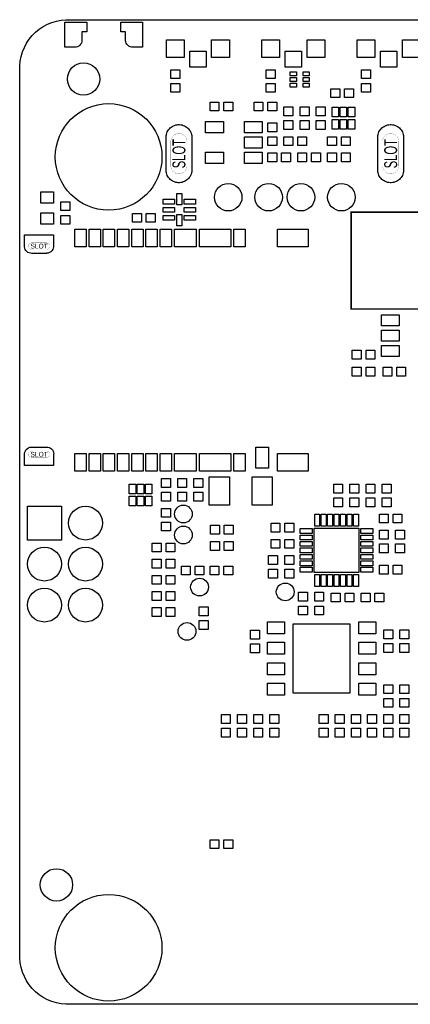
# Model space of a CAD drawing. Header units: metres. Extents: x -5.5 to 63.5, y -3.5 to 57.5.
# Tile 1 of 9: x -5.5 to 18.7, y -3.5 to 57.5. Entities that reach past the tile are written whole.
import ezdxf
from ezdxf.enums import TextEntityAlignment as Align

# ---------------------------------------------------------------- set-up
doc = ezdxf.new("R2010")
doc.units = ezdxf.units.M

msp = doc.modelspace()

# ---------------------------------------------------------------- linework, layer by layer
at = {"layer": 'BOARD_OUTLINE'}
msp.add_lwpolyline([(60.5, -3.5), (-2.5, -3.5), (-2.64729, -3.4982), (-2.94045, -3.46933), (-3.22937, -3.41187), (-3.51126, -3.32636), (-3.78342, -3.21364), (-4.04322, -3.07478), (-4.28815, -2.91112), (-4.51587, -2.72425), (-4.72417, -2.51596), (-4.91105, -2.28825), (-5.07472, -2.04332), (-5.21358, -1.78353), (-5.32632, -1.51138), (-5.41184, -1.22948), (-5.46931, -0.94057), (-5.49819, -0.64741), (-5.5, -0.5), (-5.5, 54.5), (-5.4982, 54.64729), (-5.46933, 54.94045), (-5.41187, 55.22937), (-5.32636, 55.51126), (-5.21364, 55.78342), (-5.07478, 56.04322), (-4.91112, 56.28815), (-4.72425, 56.51587), (-4.51596, 56.72417), (-4.28825, 56.91105), (-4.04332, 57.07472), (-3.78353, 57.21358), (-3.51138, 57.32632), (-3.22948, 57.41184), (-2.94057, 57.46931), (-2.64741, 57.49819), (-2.5, 57.5), (38.8, 57.5)], dxfattribs=at)
at = {"layer": 'BOARD_OUTLINE', "const_width": 0.01}
for points in [[(4.85, 48.42544), (4.84518, 48.37655), (4.8356, 48.32836), (4.82134, 48.28135), (4.80254, 48.23597), (4.77938, 48.19264), (4.75209, 48.15179), (4.72092, 48.11382), (4.68618, 48.07908), (4.64821, 48.04791), (4.60736, 48.02062), (4.56403, 47.99746), (4.51865, 47.97866), (4.47164, 47.9644), (4.42345, 47.95482), (4.37456, 47.95), (4.32544, 47.95), (4.27655, 47.95482), (4.22836, 47.9644), (4.18135, 47.97866), (4.13597, 47.99746), (4.09264, 48.02062), (4.05179, 48.04791), (4.01382, 48.07908), (3.97908, 48.11382), (3.94791, 48.15179), (3.92062, 48.19264), (3.89746, 48.23597), (3.87866, 48.28135), (3.8644, 48.32836), (3.85482, 48.37655), (3.85, 48.42544), (3.85, 49.97456), (3.85482, 50.02345), (3.8644, 50.07164), (3.87866, 50.11865), (3.89746, 50.16403), (3.92062, 50.20736), (3.94791, 50.24821), (3.97908, 50.28618), (4.01382, 50.32092), (4.05179, 50.35209), (4.09264, 50.37938), (4.13597, 50.40254), (4.18135, 50.42134), (4.22836, 50.4356), (4.27655, 50.44518), (4.32544, 50.45), (4.37456, 50.45), (4.42345, 50.44518), (4.47164, 50.4356), (4.51865, 50.42134), (4.56403, 50.40254), (4.60736, 50.37938), (4.64821, 50.35209), (4.68618, 50.32092), (4.72092, 50.28618), (4.75209, 50.24821), (4.77938, 50.20736), (4.80254, 50.16403), (4.82134, 50.11865), (4.8356, 50.07164), (4.84518, 50.02345), (4.85, 49.97456), (4.85, 48.42544)], [(17.95, 48.42544), (17.94518, 48.37655), (17.9356, 48.32836), (17.92134, 48.28135), (17.90254, 48.23597), (17.87938, 48.19264), (17.85209, 48.15179), (17.82092, 48.11382), (17.78618, 48.07908), (17.74821, 48.04791), (17.70736, 48.02062), (17.66403, 47.99746), (17.61865, 47.97866), (17.57164, 47.9644), (17.52345, 47.95482), (17.47456, 47.95), (17.42544, 47.95), (17.37655, 47.95482), (17.32836, 47.9644), (17.28135, 47.97866), (17.23597, 47.99746), (17.19264, 48.02062), (17.15179, 48.04791), (17.11382, 48.07908), (17.07908, 48.11382), (17.04791, 48.15179), (17.02062, 48.19264), (16.99746, 48.23597), (16.97866, 48.28135), (16.9644, 48.32836), (16.95482, 48.37655), (16.95, 48.42544), (16.95, 49.97456), (16.95482, 50.02345), (16.9644, 50.07164), (16.97866, 50.11865), (16.99746, 50.16403), (17.02062, 50.20736), (17.04791, 50.24821), (17.07908, 50.28618), (17.11382, 50.32092), (17.15179, 50.35209), (17.19264, 50.37938), (17.23597, 50.40254), (17.28135, 50.42134), (17.32836, 50.4356), (17.37655, 50.44518), (17.42544, 50.45), (17.47456, 50.45), (17.52345, 50.44518), (17.57164, 50.4356), (17.61865, 50.42134), (17.66403, 50.40254), (17.70736, 50.37938), (17.74821, 50.35209), (17.78618, 50.32092), (17.82092, 50.28618), (17.85209, 50.24821), (17.87938, 50.20736), (17.90254, 50.16403), (17.92134, 50.11865), (17.9356, 50.07164), (17.94518, 50.02345), (17.95, 49.97456), (17.95, 48.42544)], [(-3.85, 43.275), (-4.75, 43.275), (-4.78214, 43.2761), (-4.82044, 43.28497), (-4.85628, 43.30114), (-4.88828, 43.324), (-4.9152, 43.35266), (-4.93601, 43.38602), (-4.94992, 43.4228), (-4.95638, 43.46158), (-4.95515, 43.50089), (-4.94628, 43.53919), (-4.93011, 43.57503), (-4.90725, 43.60703), (-4.87859, 43.63395), (-4.84523, 43.65476), (-4.80845, 43.66867), (-4.76967, 43.67513), (-3.83033, 43.67513), (-3.79155, 43.66867), (-3.75477, 43.65476), (-3.72141, 43.63395), (-3.69275, 43.60703), (-3.66989, 43.57503), (-3.65372, 43.53919), (-3.64485, 43.50089), (-3.64362, 43.46158), (-3.65008, 43.4228), (-3.66399, 43.38602), (-3.6848, 43.35266), (-3.71172, 43.324), (-3.74372, 43.30114), (-3.77956, 43.28497), (-3.81786, 43.2761), (-3.85, 43.275)], [(-4.75, 30.775), (-3.85, 30.775), (-3.81786, 30.7739), (-3.77956, 30.76503), (-3.74372, 30.74886), (-3.71172, 30.726), (-3.6848, 30.69734), (-3.66399, 30.66398), (-3.65008, 30.6272), (-3.64362, 30.58842), (-3.64485, 30.54911), (-3.65372, 30.51081), (-3.66989, 30.47497), (-3.69275, 30.44297), (-3.72141, 30.41605), (-3.75477, 30.39524), (-3.79155, 30.38133), (-3.83033, 30.37487), (-4.76967, 30.37487), (-4.80845, 30.38133), (-4.84523, 30.39524), (-4.87859, 30.41605), (-4.90725, 30.44297), (-4.93011, 30.47497), (-4.94628, 30.51081), (-4.95515, 30.54911), (-4.95638, 30.58842), (-4.94992, 30.6272), (-4.93601, 30.66398), (-4.9152, 30.69734), (-4.88828, 30.726), (-4.85628, 30.74886), (-4.82044, 30.76503), (-4.78214, 30.7739), (-4.75, 30.775)]]:
    msp.add_lwpolyline(points, dxfattribs=at)
at = {"layer": 'SOLDER_MASK'}
for points in [[(-2.05, 55.8), (-2.7, 55.8), (-2.7, 57.35), (-1.35, 57.35), (-1.35, 56.75), (-1.65, 56.75), (-1.65, 56.2), (-1.66005, 56.12531), (-1.68747, 56.04628), (-1.72978, 55.97411), (-1.78536, 55.91158), (-1.85207, 55.86109), (-1.92735, 55.8246), (-2.0083, 55.80348), (-2.05, 55.8)], [(1.45, 55.8), (1.4083, 55.80348), (1.32735, 55.8246), (1.25207, 55.86109), (1.18536, 55.91158), (1.12978, 55.97411), (1.08747, 56.04628), (1.06005, 56.12531), (1.05, 56.2), (1.05, 56.75), (0.75, 56.75), (0.75, 57.35), (2.1, 57.35), (2.1, 55.8), (1.45, 55.8)], [(5.15, 48.1607), (5.14229, 48.08247), (5.12696, 48.00538), (5.10414, 47.93016), (5.07406, 47.85755), (5.03701, 47.78822), (4.99334, 47.72287), (4.94347, 47.66211), (4.88789, 47.60653), (4.82713, 47.55666), (4.76178, 47.51299), (4.69245, 47.47594), (4.61984, 47.44586), (4.54462, 47.42304), (4.46753, 47.40771), (4.3893, 47.4), (4.3107, 47.4), (4.23247, 47.40771), (4.15538, 47.42304), (4.08016, 47.44586), (4.00755, 47.47594), (3.93822, 47.51299), (3.87287, 47.55666), (3.81211, 47.60653), (3.75653, 47.66211), (3.70666, 47.72287), (3.66299, 47.78822), (3.62594, 47.85755), (3.59586, 47.93016), (3.57304, 48.00538), (3.55771, 48.08247), (3.55, 48.1607), (3.55, 50.2393), (3.55771, 50.31753), (3.57304, 50.39462), (3.59586, 50.46984), (3.62594, 50.54245), (3.66299, 50.61178), (3.70666, 50.67713), (3.75653, 50.73789), (3.81211, 50.79347), (3.87287, 50.84334), (3.93822, 50.88701), (4.00755, 50.92406), (4.08016, 50.95414), (4.15538, 50.97696), (4.23247, 50.99229), (4.3107, 51), (4.3893, 51), (4.46753, 50.99229), (4.54462, 50.97696), (4.61984, 50.95414), (4.69245, 50.92406), (4.76178, 50.88701), (4.82713, 50.84334), (4.88789, 50.79347), (4.94347, 50.73789), (4.99334, 50.67713), (5.03701, 50.61178), (5.07406, 50.54245), (5.10414, 50.46984), (5.12696, 50.39462), (5.14229, 50.31753), (5.15, 50.2393), (5.15, 48.1607)], [(18.25, 48.1607), (18.24229, 48.08247), (18.22696, 48.00538), (18.20414, 47.93016), (18.17406, 47.85755), (18.13701, 47.78822), (18.09334, 47.72287), (18.04347, 47.66211), (17.98789, 47.60653), (17.92713, 47.55666), (17.86178, 47.51299), (17.79245, 47.47594), (17.71984, 47.44586), (17.64462, 47.42304), (17.56753, 47.40771), (17.4893, 47.4), (17.4107, 47.4), (17.33247, 47.40771), (17.25538, 47.42304), (17.18016, 47.44586), (17.10755, 47.47594), (17.03822, 47.51299), (16.97287, 47.55666), (16.91211, 47.60653), (16.85653, 47.66211), (16.80666, 47.72287), (16.76299, 47.78822), (16.72594, 47.85755), (16.69586, 47.93016), (16.67304, 48.00538), (16.65771, 48.08247), (16.65, 48.1607), (16.65, 50.2393), (16.65771, 50.31753), (16.67304, 50.39462), (16.69586, 50.46984), (16.72594, 50.54245), (16.76299, 50.61178), (16.80666, 50.67713), (16.85653, 50.73789), (16.91211, 50.79347), (16.97287, 50.84334), (17.03822, 50.88701), (17.10755, 50.92406), (17.18016, 50.95414), (17.25538, 50.97696), (17.33247, 50.99229), (17.4107, 51), (17.4893, 51), (17.56753, 50.99229), (17.64462, 50.97696), (17.71984, 50.95414), (17.79245, 50.92406), (17.86178, 50.88701), (17.92713, 50.84334), (17.98789, 50.79347), (18.04347, 50.73789), (18.09334, 50.67713), (18.13701, 50.61178), (18.17406, 50.54245), (18.20414, 50.46984), (18.22696, 50.39462), (18.24229, 50.31753), (18.25, 50.2393), (18.25, 48.1607)], [(-4.75, 43.025), (-4.75818, 43.02357), (-4.8417, 43.02848), (-4.92265, 43.0496), (-4.99793, 43.08609), (-5.06464, 43.13658), (-5.12022, 43.19911), (-5.16253, 43.27128), (-5.18995, 43.35031), (-5.20143, 43.43318), (-5.2, 43.475), (-5.2, 44.175), (-3.4, 44.175), (-3.4, 43.475), (-3.40192, 43.42999), (-3.42109, 43.34197), (-3.45707, 43.25939), (-3.50847, 43.18541), (-3.57331, 43.12289), (-3.64911, 43.07421), (-3.73294, 43.04126), (-3.8216, 43.02529), (-3.85, 43.025), (-4.75, 43.025)], [(-3.85, 31.025), (-3.84182, 31.02643), (-3.7583, 31.02152), (-3.67735, 31.0004), (-3.60207, 30.96391), (-3.53536, 30.91342), (-3.47978, 30.85089), (-3.43747, 30.77872), (-3.41005, 30.69969), (-3.39857, 30.61682), (-3.4, 30.575), (-3.4, 29.875), (-5.2, 29.875), (-5.2, 30.575), (-5.19808, 30.62001), (-5.17891, 30.70803), (-5.14293, 30.79061), (-5.09153, 30.86459), (-5.02669, 30.92711), (-4.95089, 30.97579), (-4.86706, 31.00874), (-4.7784, 31.02471), (-4.75, 31.025), (-3.85, 31.025)], [(-5.02, 25.265), (-5.02, 27.365), (-2.92, 27.365), (-2.92, 25.265), (-5.02, 25.265)]]:
    msp.add_lwpolyline(points, dxfattribs=at)
for centre, radius in [((0, 49), 3.3), ((7.4, 46.5), 0.85), ((9.9, 46.5), 0.85), ((11.9, 46.5), 0.85), ((14.4, 46.5), 0.85), ((-1.43, 26.315), 1.05), ((-3.97, 23.775), 1.05), ((-1.43, 23.775), 1.05), ((-3.97, 21.235), 1.05), ((-1.43, 21.235), 1.05), ((0, 0), 3.3)]:
    msp.add_circle(centre, radius, dxfattribs=at)
at = {"layer": 'SOLDER_MASK_2'}
for points in [[(3.575, 55.15), (3.575, 56.25), (4.675, 56.25), (4.675, 55.15), (3.575, 55.15)], [(7.475, 56.25), (7.475, 55.15), (6.375, 55.15), (6.375, 56.25), (7.475, 56.25)], [(9.475, 55.15), (9.475, 56.25), (10.575, 56.25), (10.575, 55.15), (9.475, 55.15)], [(13.375, 56.25), (13.375, 55.15), (12.275, 55.15), (12.275, 56.25), (13.375, 56.25)], [(15.375, 55.15), (15.375, 56.25), (16.475, 56.25), (16.475, 55.15), (15.375, 55.15)], [(19.275, 56.25), (19.275, 55.15), (18.175, 55.15), (18.175, 56.25), (19.275, 56.25)], [(6.025, 55.55), (6.025, 54.55), (5.025, 54.55), (5.025, 55.55), (6.025, 55.55)], [(11.925, 55.55), (11.925, 54.55), (10.925, 54.55), (10.925, 55.55), (11.925, 55.55)], [(17.825, 55.55), (17.825, 54.55), (16.825, 54.55), (16.825, 55.55), (17.825, 55.55)], [(3.85, 54.4), (4.4, 54.4), (4.4, 53.85), (3.85, 53.85), (3.85, 54.4)], [(9.75, 54.4), (10.3, 54.4), (10.3, 53.85), (9.75, 53.85), (9.75, 54.4)], [(15.65, 54.4), (16.2, 54.4), (16.2, 53.85), (15.65, 53.85), (15.65, 54.4)], [(11.235, 54.275), (11.615, 54.275), (11.615, 54.025), (11.235, 54.025), (11.235, 54.275)], [(11.235, 53.925), (11.615, 53.925), (11.615, 53.675), (11.235, 53.675), (11.235, 53.925)], [(12.035, 54.275), (12.415, 54.275), (12.415, 54.025), (12.035, 54.025), (12.035, 54.275)], [(12.035, 53.925), (12.415, 53.925), (12.415, 53.675), (12.035, 53.675), (12.035, 53.925)], [(4.4, 53), (3.85, 53), (3.85, 53.55), (4.4, 53.55), (4.4, 53)], [(10.3, 53), (9.75, 53), (9.75, 53.55), (10.3, 53.55), (10.3, 53)], [(11.235, 53.575), (11.615, 53.575), (11.615, 53.325), (11.235, 53.325), (11.235, 53.575)], [(12.035, 53.575), (12.415, 53.575), (12.415, 53.325), (12.035, 53.325), (12.035, 53.575)], [(13.75, 52.675), (13.75, 53.225), (14.3, 53.225), (14.3, 52.675), (13.75, 52.675)], [(15.15, 53.225), (15.15, 52.675), (14.6, 52.675), (14.6, 53.225), (15.15, 53.225)], [(16.2, 53), (15.65, 53), (15.65, 53.55), (16.2, 53.55), (16.2, 53)], [(6.275, 51.85), (6.275, 52.4), (6.825, 52.4), (6.825, 51.85), (6.275, 51.85)], [(7.675, 52.4), (7.675, 51.85), (7.125, 51.85), (7.125, 52.4), (7.675, 52.4)], [(9, 51.85), (9, 52.4), (9.55, 52.4), (9.55, 51.85), (9, 51.85)], [(10.4, 52.4), (10.4, 51.85), (9.85, 51.85), (9.85, 52.4), (10.4, 52.4)], [(10.85, 52.1), (11.4, 52.1), (11.4, 51.55), (10.85, 51.55), (10.85, 52.1)], [(11.85, 52.1), (12.4, 52.1), (12.4, 51.55), (11.85, 51.55), (11.85, 52.1)], [(12.85, 52.1), (13.4, 52.1), (13.4, 51.55), (12.85, 51.55), (12.85, 52.1)], [(13.825, 51.475), (13.825, 52.075), (14.225, 52.075), (14.225, 51.475), (13.825, 51.475)], [(14.325, 51.475), (14.325, 52.075), (14.725, 52.075), (14.725, 51.475), (14.325, 51.475)], [(14.825, 51.475), (14.825, 52.075), (15.225, 52.075), (15.225, 51.475), (14.825, 51.475)], [(11.4, 50.7), (10.85, 50.7), (10.85, 51.25), (11.4, 51.25), (11.4, 50.7)], [(12.4, 50.7), (11.85, 50.7), (11.85, 51.25), (12.4, 51.25), (12.4, 50.7)], [(13.4, 50.7), (12.85, 50.7), (12.85, 51.25), (13.4, 51.25), (13.4, 50.7)], [(13.825, 50.725), (13.825, 51.325), (14.225, 51.325), (14.225, 50.725), (13.825, 50.725)], [(14.325, 50.725), (14.325, 51.325), (14.725, 51.325), (14.725, 50.725), (14.325, 50.725)], [(14.825, 50.725), (14.825, 51.325), (15.225, 51.325), (15.225, 50.725), (14.825, 50.725)], [(6, 51.2), (7.1, 51.2), (7.1, 50.5), (6, 50.5), (6, 51.2)], [(8.4, 51.2), (9.5, 51.2), (9.5, 50.5), (8.4, 50.5), (8.4, 51.2)], [(9.85, 51.1), (10.4, 51.1), (10.4, 50.55), (9.85, 50.55), (9.85, 51.1)], [(8.4, 50.25), (9.5, 50.25), (9.5, 49.55), (8.4, 49.55), (8.4, 50.25)], [(10.4, 49.7), (9.85, 49.7), (9.85, 50.25), (10.4, 50.25), (10.4, 49.7)], [(10.85, 49.7), (10.85, 50.25), (11.4, 50.25), (11.4, 49.7), (10.85, 49.7)], [(12.25, 50.25), (12.25, 49.7), (11.7, 49.7), (11.7, 50.25), (12.25, 50.25)], [(13.55, 49.7), (13.55, 50.25), (14.1, 50.25), (14.1, 49.7), (13.55, 49.7)], [(14.95, 50.25), (14.95, 49.7), (14.4, 49.7), (14.4, 50.25), (14.95, 50.25)], [(6, 49.3), (7.1, 49.3), (7.1, 48.6), (6, 48.6), (6, 49.3)], [(8.4, 49.3), (9.5, 49.3), (9.5, 48.6), (8.4, 48.6), (8.4, 49.3)], [(9.85, 48.7), (9.85, 49.25), (10.4, 49.25), (10.4, 48.7), (9.85, 48.7)], [(11.25, 49.25), (11.25, 48.7), (10.7, 48.7), (10.7, 49.25), (11.25, 49.25)], [(11.7, 48.7), (11.7, 49.25), (12.25, 49.25), (12.25, 48.7), (11.7, 48.7)], [(13.1, 49.25), (13.1, 48.7), (12.55, 48.7), (12.55, 49.25), (13.1, 49.25)], [(13.55, 48.7), (13.55, 49.25), (14.1, 49.25), (14.1, 48.7), (13.55, 48.7)], [(14.95, 49.25), (14.95, 48.7), (14.4, 48.7), (14.4, 49.25), (14.95, 49.25)], [(-4.2, 46.825), (-3.4, 46.825), (-3.4, 46.125), (-4.2, 46.125), (-4.2, 46.825)], [(4.075, 46.075), (3.375, 46.075), (3.375, 46.375), (4.075, 46.375), (4.075, 46.075)], [(4.225, 46.025), (4.225, 46.725), (4.525, 46.725), (4.525, 46.025), (4.225, 46.025)], [(4.675, 46.375), (5.375, 46.375), (5.375, 46.075), (4.675, 46.075), (4.675, 46.375)], [(-2.95, 46.225), (-2.4, 46.225), (-2.4, 45.675), (-2.95, 45.675), (-2.95, 46.225)], [(4.075, 45.575), (3.375, 45.575), (3.375, 45.875), (4.075, 45.875), (4.075, 45.575)], [(4.675, 45.875), (5.375, 45.875), (5.375, 45.575), (4.675, 45.575), (4.675, 45.875)], [(-3.4, 44.825), (-4.2, 44.825), (-4.2, 45.525), (-3.4, 45.525), (-3.4, 44.825)], [(-2.4, 44.825), (-2.95, 44.825), (-2.95, 45.375), (-2.4, 45.375), (-2.4, 44.825)], [(1.475, 44.95), (1.475, 45.5), (2.025, 45.5), (2.025, 44.95), (1.475, 44.95)], [(2.875, 45.5), (2.875, 44.95), (2.325, 44.95), (2.325, 45.5), (2.875, 45.5)], [(4.075, 45.075), (3.375, 45.075), (3.375, 45.375), (4.075, 45.375), (4.075, 45.075)], [(4.525, 45.425), (4.525, 44.725), (4.225, 44.725), (4.225, 45.425), (4.525, 45.425)], [(4.675, 45.375), (5.375, 45.375), (5.375, 45.075), (4.675, 45.075), (4.675, 45.375)], [(-2.09, 43.425), (-2.09, 44.525), (-1.39, 44.525), (-1.39, 43.425), (-2.09, 43.425)], [(-1.21, 43.425), (-1.21, 44.525), (-0.51, 44.525), (-0.51, 43.425), (-1.21, 43.425)], [(-0.33, 43.425), (-0.33, 44.525), (0.37, 44.525), (0.37, 43.425), (-0.33, 43.425)], [(0.55, 43.425), (0.55, 44.525), (1.25, 44.525), (1.25, 43.425), (0.55, 43.425)], [(1.43, 43.425), (1.43, 44.525), (2.13, 44.525), (2.13, 43.425), (1.43, 43.425)], [(2.31, 43.425), (2.31, 44.525), (3.01, 44.525), (3.01, 43.425), (2.31, 43.425)], [(3.19, 43.425), (3.19, 44.525), (3.89, 44.525), (3.89, 43.425), (3.19, 43.425)], [(4.075, 43.425), (4.075, 44.525), (5.425, 44.525), (5.425, 43.425), (4.075, 43.425)], [(5.615, 44.525), (7.565, 44.525), (7.565, 43.425), (5.615, 43.425), (5.615, 44.525)], [(7.75, 43.425), (7.75, 44.525), (8.45, 44.525), (8.45, 43.425), (7.75, 43.425)], [(10.45, 44.525), (12.35, 44.525), (12.35, 43.425), (10.45, 43.425), (10.45, 44.525)], [(17.975, 38.525), (16.875, 38.525), (16.875, 39.225), (17.975, 39.225), (17.975, 38.525)], [(17.975, 37.575), (16.875, 37.575), (16.875, 38.275), (17.975, 38.275), (17.975, 37.575)], [(17.975, 36.625), (16.875, 36.625), (16.875, 37.325), (17.975, 37.325), (17.975, 36.625)], [(15.075, 36.475), (15.075, 37.025), (15.625, 37.025), (15.625, 36.475), (15.075, 36.475)], [(16.475, 37.025), (16.475, 36.475), (15.925, 36.475), (15.925, 37.025), (16.475, 37.025)], [(15.075, 35.425), (15.075, 35.975), (15.625, 35.975), (15.625, 35.425), (15.075, 35.425)], [(16.475, 35.975), (16.475, 35.425), (15.925, 35.425), (15.925, 35.975), (16.475, 35.975)], [(16.975, 35.425), (16.975, 35.975), (17.525, 35.975), (17.525, 35.425), (16.975, 35.425)], [(18.375, 35.975), (18.375, 35.425), (17.825, 35.425), (17.825, 35.975), (18.375, 35.975)], [(-2.09, 29.525), (-2.09, 30.625), (-1.39, 30.625), (-1.39, 29.525), (-2.09, 29.525)], [(-1.21, 29.525), (-1.21, 30.625), (-0.51, 30.625), (-0.51, 29.525), (-1.21, 29.525)], [(-0.33, 29.525), (-0.33, 30.625), (0.37, 30.625), (0.37, 29.525), (-0.33, 29.525)], [(0.55, 29.525), (0.55, 30.625), (1.25, 30.625), (1.25, 29.525), (0.55, 29.525)], [(1.43, 29.525), (1.43, 30.625), (2.13, 30.625), (2.13, 29.525), (1.43, 29.525)], [(2.31, 29.525), (2.31, 30.625), (3.01, 30.625), (3.01, 29.525), (2.31, 29.525)], [(3.19, 29.525), (3.19, 30.625), (3.89, 30.625), (3.89, 29.525), (3.19, 29.525)], [(4.075, 29.525), (4.075, 30.625), (5.425, 30.625), (5.425, 29.525), (4.075, 29.525)], [(5.615, 30.625), (7.565, 30.625), (7.565, 29.525), (5.615, 29.525), (5.615, 30.625)], [(7.75, 29.525), (7.75, 30.625), (8.45, 30.625), (8.45, 29.525), (7.75, 29.525)], [(9.1, 29.725), (9.1, 31.025), (9.9, 31.025), (9.9, 29.725), (9.1, 29.725)], [(10.45, 30.625), (12.35, 30.625), (12.35, 29.525), (10.45, 29.525), (10.45, 30.625)], [(1.275, 28.125), (1.275, 28.725), (1.675, 28.725), (1.675, 28.125), (1.275, 28.125)], [(1.775, 28.125), (1.775, 28.725), (2.175, 28.725), (2.175, 28.125), (1.775, 28.125)], [(2.275, 28.125), (2.275, 28.725), (2.675, 28.725), (2.675, 28.125), (2.275, 28.125)], [(3.275, 29.075), (3.825, 29.075), (3.825, 28.525), (3.275, 28.525), (3.275, 29.075)], [(4.275, 29.075), (4.825, 29.075), (4.825, 28.525), (4.275, 28.525), (4.275, 29.075)], [(5.275, 29.075), (5.825, 29.075), (5.825, 28.525), (5.275, 28.525), (5.275, 29.075)], [(6.225, 27.425), (6.225, 29.175), (7.475, 29.175), (7.475, 27.425), (6.225, 27.425)], [(10.125, 29.175), (10.125, 27.425), (8.875, 27.425), (8.875, 29.175), (10.125, 29.175)], [(13.925, 28.725), (14.475, 28.725), (14.475, 28.175), (13.925, 28.175), (13.925, 28.725)], [(14.925, 28.725), (15.475, 28.725), (15.475, 28.175), (14.925, 28.175), (14.925, 28.725)], [(15.925, 28.725), (16.475, 28.725), (16.475, 28.175), (15.925, 28.175), (15.925, 28.725)], [(16.925, 28.725), (17.475, 28.725), (17.475, 28.175), (16.925, 28.175), (16.925, 28.725)], [(3.825, 27.675), (3.275, 27.675), (3.275, 28.225), (3.825, 28.225), (3.825, 27.675)], [(4.825, 27.675), (4.275, 27.675), (4.275, 28.225), (4.825, 28.225), (4.825, 27.675)], [(5.825, 27.675), (5.275, 27.675), (5.275, 28.225), (5.825, 28.225), (5.825, 27.675)], [(1.275, 27.375), (1.275, 27.975), (1.675, 27.975), (1.675, 27.375), (1.275, 27.375)], [(1.775, 27.375), (1.775, 27.975), (2.175, 27.975), (2.175, 27.375), (1.775, 27.375)], [(2.275, 27.375), (2.275, 27.975), (2.675, 27.975), (2.675, 27.375), (2.275, 27.375)], [(14.475, 27.325), (13.925, 27.325), (13.925, 27.875), (14.475, 27.875), (14.475, 27.325)], [(15.475, 27.325), (14.925, 27.325), (14.925, 27.875), (15.475, 27.875), (15.475, 27.325)], [(16.475, 27.325), (15.925, 27.325), (15.925, 27.875), (16.475, 27.875), (16.475, 27.325)], [(17.475, 27.325), (16.925, 27.325), (16.925, 27.875), (17.475, 27.875), (17.475, 27.325)], [(3.275, 27.225), (3.825, 27.225), (3.825, 26.675), (3.275, 26.675), (3.275, 27.225)], [(12.75, 26.125), (12.75, 26.875), (13.05, 26.875), (13.05, 26.125), (12.75, 26.125)], [(13.15, 26.125), (13.15, 26.875), (13.45, 26.875), (13.45, 26.125), (13.15, 26.125)], [(13.55, 26.125), (13.55, 26.875), (13.85, 26.875), (13.85, 26.125), (13.55, 26.125)], [(13.95, 26.125), (13.95, 26.875), (14.25, 26.875), (14.25, 26.125), (13.95, 26.125)], [(14.35, 26.125), (14.35, 26.875), (14.65, 26.875), (14.65, 26.125), (14.35, 26.125)], [(14.75, 26.125), (14.75, 26.875), (15.05, 26.875), (15.05, 26.125), (14.75, 26.125)], [(15.15, 26.125), (15.15, 26.875), (15.45, 26.875), (15.45, 26.125), (15.15, 26.125)], [(16.75, 26.325), (16.75, 26.875), (17.3, 26.875), (17.3, 26.325), (16.75, 26.325)], [(18.15, 26.875), (18.15, 26.325), (17.6, 26.325), (17.6, 26.875), (18.15, 26.875)], [(3.825, 25.825), (3.275, 25.825), (3.275, 26.375), (3.825, 26.375), (3.825, 25.825)], [(10.05, 25.75), (10.05, 26.3), (10.6, 26.3), (10.6, 25.75), (10.05, 25.75)], [(11.45, 26.3), (11.45, 25.75), (10.9, 25.75), (10.9, 26.3), (11.45, 26.3)], [(6.3, 25.625), (6.3, 26.175), (6.85, 26.175), (6.85, 25.625), (6.3, 25.625)], [(7.7, 26.175), (7.7, 25.625), (7.15, 25.625), (7.15, 26.175), (7.7, 26.175)], [(12.6, 25.675), (11.85, 25.675), (11.85, 25.975), (12.6, 25.975), (12.6, 25.675)], [(12.725, 26), (15.475, 26), (15.475, 23.25), (12.725, 23.25), (12.725, 26)], [(15.6, 25.975), (16.35, 25.975), (16.35, 25.675), (15.6, 25.675), (15.6, 25.975)], [(16.75, 25.875), (17.3, 25.875), (17.3, 25.325), (16.75, 25.325), (16.75, 25.875)], [(17.75, 25.875), (18.3, 25.875), (18.3, 25.325), (17.75, 25.325), (17.75, 25.875)], [(2.7, 24.525), (2.7, 25.075), (3.25, 25.075), (3.25, 24.525), (2.7, 24.525)], [(4.1, 25.075), (4.1, 24.525), (3.55, 24.525), (3.55, 25.075), (4.1, 25.075)], [(6.3, 24.625), (6.3, 25.175), (6.85, 25.175), (6.85, 24.625), (6.3, 24.625)], [(7.7, 25.175), (7.7, 24.625), (7.15, 24.625), (7.15, 25.175), (7.7, 25.175)], [(10.05, 24.75), (10.05, 25.3), (10.6, 25.3), (10.6, 24.75), (10.05, 24.75)], [(11.45, 25.3), (11.45, 24.75), (10.9, 24.75), (10.9, 25.3), (11.45, 25.3)], [(12.6, 25.275), (11.85, 25.275), (11.85, 25.575), (12.6, 25.575), (12.6, 25.275)], [(12.6, 24.875), (11.85, 24.875), (11.85, 25.175), (12.6, 25.175), (12.6, 24.875)], [(15.6, 25.575), (16.35, 25.575), (16.35, 25.275), (15.6, 25.275), (15.6, 25.575)], [(15.6, 25.175), (16.35, 25.175), (16.35, 24.875), (15.6, 24.875), (15.6, 25.175)], [(17.3, 24.475), (16.75, 24.475), (16.75, 25.025), (17.3, 25.025), (17.3, 24.475)], [(18.3, 24.475), (17.75, 24.475), (17.75, 25.025), (18.3, 25.025), (18.3, 24.475)], [(12.6, 24.475), (11.85, 24.475), (11.85, 24.775), (12.6, 24.775), (12.6, 24.475)], [(15.6, 24.775), (16.35, 24.775), (16.35, 24.475), (15.6, 24.475), (15.6, 24.775)], [(2.7, 23.525), (2.7, 24.075), (3.25, 24.075), (3.25, 23.525), (2.7, 23.525)], [(4.1, 24.075), (4.1, 23.525), (3.55, 23.525), (3.55, 24.075), (4.1, 24.075)], [(9.9, 24.3), (10.45, 24.3), (10.45, 23.75), (9.9, 23.75), (9.9, 24.3)], [(10.9, 24.3), (11.45, 24.3), (11.45, 23.75), (10.9, 23.75), (10.9, 24.3)], [(12.6, 24.075), (11.85, 24.075), (11.85, 24.375), (12.6, 24.375), (12.6, 24.075)], [(12.6, 23.675), (11.85, 23.675), (11.85, 23.975), (12.6, 23.975), (12.6, 23.675)], [(15.6, 24.375), (16.35, 24.375), (16.35, 24.075), (15.6, 24.075), (15.6, 24.375)], [(15.6, 23.975), (16.35, 23.975), (16.35, 23.675), (15.6, 23.675), (15.6, 23.975)], [(4.5, 23.1), (4.5, 23.65), (5.05, 23.65), (5.05, 23.1), (4.5, 23.1)], [(5.9, 23.65), (5.9, 23.1), (5.35, 23.1), (5.35, 23.65), (5.9, 23.65)], [(6.275, 23.1), (6.275, 23.65), (6.825, 23.65), (6.825, 23.1), (6.275, 23.1)], [(7.675, 23.65), (7.675, 23.1), (7.125, 23.1), (7.125, 23.65), (7.675, 23.65)], [(10.45, 22.9), (9.9, 22.9), (9.9, 23.45), (10.45, 23.45), (10.45, 22.9)], [(11.45, 22.9), (10.9, 22.9), (10.9, 23.45), (11.45, 23.45), (11.45, 22.9)], [(12.6, 23.275), (11.85, 23.275), (11.85, 23.575), (12.6, 23.575), (12.6, 23.275)], [(15.6, 23.575), (16.35, 23.575), (16.35, 23.275), (15.6, 23.275), (15.6, 23.575)], [(16.75, 23.15), (16.75, 23.7), (17.3, 23.7), (17.3, 23.15), (16.75, 23.15)], [(18.15, 23.7), (18.15, 23.15), (17.6, 23.15), (17.6, 23.7), (18.15, 23.7)], [(2.7, 22.525), (2.7, 23.075), (3.25, 23.075), (3.25, 22.525), (2.7, 22.525)], [(4.1, 23.075), (4.1, 22.525), (3.55, 22.525), (3.55, 23.075), (4.1, 23.075)], [(13.05, 23.125), (13.05, 22.375), (12.75, 22.375), (12.75, 23.125), (13.05, 23.125)], [(13.45, 23.125), (13.45, 22.375), (13.15, 22.375), (13.15, 23.125), (13.45, 23.125)], [(13.85, 23.125), (13.85, 22.375), (13.55, 22.375), (13.55, 23.125), (13.85, 23.125)], [(14.25, 23.125), (14.25, 22.375), (13.95, 22.375), (13.95, 23.125), (14.25, 23.125)], [(14.65, 23.125), (14.65, 22.375), (14.35, 22.375), (14.35, 23.125), (14.65, 23.125)], [(15.05, 23.125), (15.05, 22.375), (14.75, 22.375), (14.75, 23.125), (15.05, 23.125)], [(15.45, 23.125), (15.45, 22.375), (15.15, 22.375), (15.15, 23.125), (15.45, 23.125)], [(2.7, 21.525), (2.7, 22.075), (3.25, 22.075), (3.25, 21.525), (2.7, 21.525)], [(4.1, 22.075), (4.1, 21.525), (3.55, 21.525), (3.55, 22.075), (4.1, 22.075)], [(11.75, 22.025), (12.3, 22.025), (12.3, 21.475), (11.75, 21.475), (11.75, 22.025)], [(12.75, 22.025), (13.3, 22.025), (13.3, 21.475), (12.75, 21.475), (12.75, 22.025)], [(13.775, 21.425), (13.775, 21.975), (14.325, 21.975), (14.325, 21.425), (13.775, 21.425)], [(15.175, 21.975), (15.175, 21.425), (14.625, 21.425), (14.625, 21.975), (15.175, 21.975)], [(15.625, 21.425), (15.625, 21.975), (16.175, 21.975), (16.175, 21.425), (15.625, 21.425)], [(17.025, 21.975), (17.025, 21.425), (16.475, 21.425), (16.475, 21.975), (17.025, 21.975)], [(2.7, 20.525), (2.7, 21.075), (3.25, 21.075), (3.25, 20.525), (2.7, 20.525)], [(4.1, 21.075), (4.1, 20.525), (3.55, 20.525), (3.55, 21.075), (4.1, 21.075)], [(5.6, 21.125), (6.15, 21.125), (6.15, 20.575), (5.6, 20.575), (5.6, 21.125)], [(12.3, 20.625), (11.75, 20.625), (11.75, 21.175), (12.3, 21.175), (12.3, 20.625)], [(13.3, 20.625), (12.75, 20.625), (12.75, 21.175), (13.3, 21.175), (13.3, 20.625)], [(6.15, 19.725), (5.6, 19.725), (5.6, 20.275), (6.15, 20.275), (6.15, 19.725)], [(10.875, 19.455), (9.825, 19.455), (9.825, 20.205), (10.875, 20.205), (10.875, 19.455)], [(16.525, 19.455), (15.475, 19.455), (15.475, 20.205), (16.525, 20.205), (16.525, 19.455)], [(8.775, 19.675), (9.325, 19.675), (9.325, 19.125), (8.775, 19.125), (8.775, 19.675)], [(14.925, 15.775), (11.425, 15.775), (11.425, 20.075), (14.925, 20.075), (14.925, 15.775)], [(17.025, 19.7), (17.575, 19.7), (17.575, 19.15), (17.025, 19.15), (17.025, 19.7)], [(18.025, 19.7), (18.575, 19.7), (18.575, 19.15), (18.025, 19.15), (18.025, 19.7)], [(10.875, 18.185), (9.825, 18.185), (9.825, 18.935), (10.875, 18.935), (10.875, 18.185)], [(16.525, 18.185), (15.475, 18.185), (15.475, 18.935), (16.525, 18.935), (16.525, 18.185)], [(9.325, 18.275), (8.775, 18.275), (8.775, 18.825), (9.325, 18.825), (9.325, 18.275)], [(17.575, 18.3), (17.025, 18.3), (17.025, 18.85), (17.575, 18.85), (17.575, 18.3)], [(18.575, 18.3), (18.025, 18.3), (18.025, 18.85), (18.575, 18.85), (18.575, 18.3)], [(10.875, 16.915), (9.825, 16.915), (9.825, 17.665), (10.875, 17.665), (10.875, 16.915)], [(16.525, 16.915), (15.475, 16.915), (15.475, 17.665), (16.525, 17.665), (16.525, 16.915)], [(10.875, 15.645), (9.825, 15.645), (9.825, 16.395), (10.875, 16.395), (10.875, 15.645)], [(16.525, 15.645), (15.475, 15.645), (15.475, 16.395), (16.525, 16.395), (16.525, 15.645)], [(17.025, 16.3), (17.575, 16.3), (17.575, 15.75), (17.025, 15.75), (17.025, 16.3)], [(18.025, 16.3), (18.575, 16.3), (18.575, 15.75), (18.025, 15.75), (18.025, 16.3)], [(17.575, 14.9), (17.025, 14.9), (17.025, 15.45), (17.575, 15.45), (17.575, 14.9)], [(18.575, 14.9), (18.025, 14.9), (18.025, 15.45), (18.575, 15.45), (18.575, 14.9)], [(6.975, 14.45), (7.525, 14.45), (7.525, 13.9), (6.975, 13.9), (6.975, 14.45)], [(7.975, 14.45), (8.525, 14.45), (8.525, 13.9), (7.975, 13.9), (7.975, 14.45)], [(8.975, 14.45), (9.525, 14.45), (9.525, 13.9), (8.975, 13.9), (8.975, 14.45)], [(9.975, 14.45), (10.525, 14.45), (10.525, 13.9), (9.975, 13.9), (9.975, 14.45)], [(13.025, 14.45), (13.575, 14.45), (13.575, 13.9), (13.025, 13.9), (13.025, 14.45)], [(14.025, 14.45), (14.575, 14.45), (14.575, 13.9), (14.025, 13.9), (14.025, 14.45)], [(15.025, 14.45), (15.575, 14.45), (15.575, 13.9), (15.025, 13.9), (15.025, 14.45)], [(16.025, 14.45), (16.575, 14.45), (16.575, 13.9), (16.025, 13.9), (16.025, 14.45)], [(17.025, 14.45), (17.575, 14.45), (17.575, 13.9), (17.025, 13.9), (17.025, 14.45)], [(18.025, 14.45), (18.575, 14.45), (18.575, 13.9), (18.025, 13.9), (18.025, 14.45)], [(7.525, 13.05), (6.975, 13.05), (6.975, 13.6), (7.525, 13.6), (7.525, 13.05)], [(8.525, 13.05), (7.975, 13.05), (7.975, 13.6), (8.525, 13.6), (8.525, 13.05)], [(9.525, 13.05), (8.975, 13.05), (8.975, 13.6), (9.525, 13.6), (9.525, 13.05)], [(10.525, 13.05), (9.975, 13.05), (9.975, 13.6), (10.525, 13.6), (10.525, 13.05)], [(13.575, 13.05), (13.025, 13.05), (13.025, 13.6), (13.575, 13.6), (13.575, 13.05)], [(14.575, 13.05), (14.025, 13.05), (14.025, 13.6), (14.575, 13.6), (14.575, 13.05)], [(15.575, 13.05), (15.025, 13.05), (15.025, 13.6), (15.575, 13.6), (15.575, 13.05)], [(16.575, 13.05), (16.025, 13.05), (16.025, 13.6), (16.575, 13.6), (16.575, 13.05)], [(17.575, 13.05), (17.025, 13.05), (17.025, 13.6), (17.575, 13.6), (17.575, 13.05)], [(18.575, 13.05), (18.025, 13.05), (18.025, 13.6), (18.575, 13.6), (18.575, 13.05)], [(6.275, 6.15), (6.275, 6.7), (6.825, 6.7), (6.825, 6.15), (6.275, 6.15)], [(7.675, 6.7), (7.675, 6.15), (7.125, 6.15), (7.125, 6.7), (7.675, 6.7)]]:
    msp.add_lwpolyline(points, dxfattribs=at)
at = {"layer": 'SOLDER_MASK_2', "const_width": 0.1}
msp.add_lwpolyline([(15, 39.575), (15, 45.575), (21, 45.575), (21, 39.575), (15, 39.575)], dxfattribs=at)
at = {"layer": 'SOLDER_MASK_2'}
for centre, radius in [((-1.55, 53.825), 1), ((4.625, 26.875), 0.55), ((4.625, 25.575), 0.55), ((5.625, 22.35), 0.55), ((10.925, 22.05), 0.55), ((4.85, 19.6), 0.55), ((-3.225, 3.9), 1)]:
    msp.add_circle(centre, radius, dxfattribs=at)

# ---------------------------------------------------------------- texts
at = {"layer": 'BOARD_OUTLINE', "width": 0.65}
for p in [(4.35, 49.2), (17.45, 49.2)]:
    msp.add_text('SLOT', height=0.8, rotation=90, dxfattribs=at).set_placement(p, align=Align.MIDDLE_CENTER)
at = {"layer": 'BOARD_OUTLINE', "width": 0.9}
for p in [(-4.3, 43.47506), (-4.3, 30.57494)]:
    msp.add_text('SLOT', height=0.3, dxfattribs=at).set_placement(p, align=Align.MIDDLE_CENTER)

doc.saveas('drawing.dxf')
